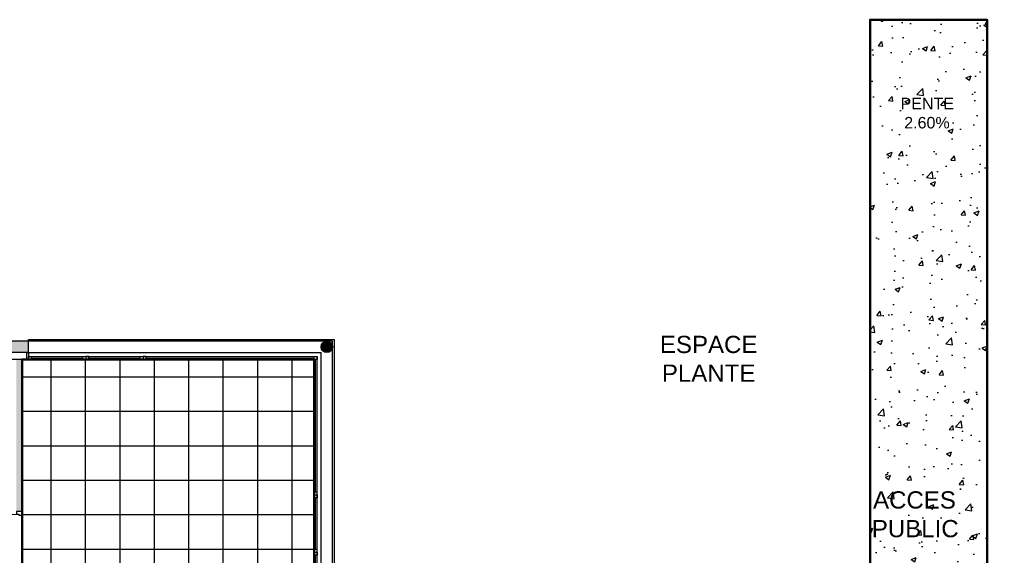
# Model space of a CAD drawing. Header units: millimetres. Extents: x -5134.9 to -5068.1, y -904.9 to -856.8.
# Tile 11 of 14: x -5108.9 to -5091.8, y -866.2 to -856.8. Entities that reach past the tile are written whole.
import ezdxf

# ---------------------------------------------------------------- set-up
doc = ezdxf.new("R2010")
doc.units = ezdxf.units.MM
doc.linetypes.add('CACHE', pattern=[9.525, 6.35, -3.175])
for name, color, linetype in [('D-CLDIST', 3, 'Continuous'), ('D-CLDOUB', 2, 'Continuous'), ('H-CLOISON', 20, 'Continuous'), ('H-DALLAG', 9, 'Continuous'), ('H-FX PLAF 1', 91, 'Continuous'), ('H-PAROIS', 9, 'Continuous'), ('O-MENUISEXT', 1, 'Continuous'), ('O-MENUISINT', 6, 'Continuous'), ('R-TEXTE2', 1, 'Continuous'), ('S-ELTVUS', 195, 'Continuous'), ('S-MACON', 4, 'Continuous')]:
    doc.layers.add(name, color=color, linetype=linetype)
doc.layers.add('SU-SURHAB', color=21, linetype='Continuous', lineweight=50, plot=False)
doc.layers.add('SU-SURHOB', color=225, linetype='Continuous', plot=False)
doc.styles.add('AAP Fort', font='swiss.ttf')

# ---------------------------------------------------------------- blocks, each defined once
blk = doc.blocks.new('Pint_Cloison10_93')
for points in [[(-8.5, 0), (-4.5, 0), (-4.5, 93), (-8.5, 93)], [(-96, -10), (-102, -10), (-102, 0), (-97.5, 0), (-97.5, -4), (-96, -4)]]:
    blk.add_lwpolyline(points, close=True)
blk.add_lwpolyline([(0, -10), (-6, -10), (-6, -4), (-4.5, -4), (-4.5, 0), (0, 0), (0, -10)])
at = {"ltscale": 25}
blk.add_arc((-4.5, 0), 93, 90, 180, dxfattribs=at)

msp = doc.modelspace()

# ---------------------------------------------------------------- hatches: boundary and pattern name
at = {"layer": 'H-CLOISON'}
msp.add_hatch(color=256, dxfattribs=at).paths.add_polyline_path([(-5108.899, -862.75), (-5108.999, -862.75), (-5108.999, -865.4), (-5108.899, -865.4)])
at = {"layer": 'H-DALLAG'}
h = msp.add_hatch(dxfattribs=at)
h.set_pattern_fill('AR-CONC', color=256, scale=0.005, angle=-6.0015, style=0)
h.set_pattern_definition([(50, (-5102.96515, -866.8373), (0.910923, -0.079695), [0.09525, -1.04775]), (355, (-5102.96515, -866.8373), (-0.176214, 0.955283), [0.0762, -0.8382]), (100.451, (-5102.8892, -866.844), (0.73471, 0.875583), [0.08095, -0.89045]), (46.184, (-5102.9652, -866.5833), (1.355395, -0.21021), [0.14288, -1.57163]), (96.636, (-5102.8522, -866.6008), (1.18702, 1.23713), [0.12142, -1.33567]), (351.184, (-5102.9652, -866.5833), (1.18702, 1.23713), [0.1143, -1.2573]), (21, (-5102.83815, -866.6468), (0.758074, -0.511328), [0.09525, -1.04775]), (326, (-5102.83815, -866.6468), (0.30901, 0.92094), [0.0762, -0.8382]), (71.4514, (-5102.775, -866.6894), (1.06708, 0.409614), [0.08095, -0.89045]), (37.5, (-5102.96515, -866.83733), (0.015443, 0.422775), [0, -0.82804, 0, -0.8509, 0, -0.841375]), (7.5, (-5102.96515, -866.83733), (0.334098, 0.500903), [0, -0.48514, 0, -0.80899, 0, -0.320675]), (327.5, (-5103.24836, -866.83733), (0.677953, -0.028644), [0, -0.3175, 0, -0.9906, 0, -1.31445]), (317.5, (-5103.37536, -866.8373), (0.740646, 0.127132), [0, -0.41275, 0, -0.65786, 0, -0.93345])])
h.paths.add_polyline_path([(-5094.118, -867.18), (-5092.078, -867.18), (-5092.078, -856.83), (-5094.118, -856.83)])
at = {"layer": 'H-PAROIS', "true_color": 0x002f5f}
for points in [[(-5112.403, -862.43), (-5112.515, -863.089), (-5112.318, -863.123), (-5112.234, -862.63), (-5108.789, -862.63), (-5108.789, -862.43)], [(-5103.489, -862.54, -1), (-5103.687, -862.52, -1)]]:
    msp.add_hatch(color=158, dxfattribs=at).paths.add_polyline_path(points)

# ---------------------------------------------------------------- linework, layer by layer
at = {"layer": 'D-CLDIST'}
msp.add_line((-5108.899, -862.75), (-5108.899, -865.4), dxfattribs=at)
at = {"layer": 'D-CLDOUB'}
msp.add_line((-5108.819, -862.75), (-5112.031, -862.75), dxfattribs=at)
at = {"layer": 'H-FX PLAF 1', "linetype": 'CACHE'}
for p, q in [((-5108.398, -862.75), (-5108.398, -873.566)), ((-5107.798, -862.75), (-5107.798, -873.566)), ((-5107.198, -862.75), (-5107.198, -873.566)), ((-5106.598, -862.75), (-5106.598, -873.566)), ((-5105.998, -862.75), (-5105.998, -873.566)), ((-5105.398, -862.75), (-5105.398, -873.566)), ((-5104.798, -862.75), (-5104.798, -873.566)), ((-5104.198, -862.75), (-5104.198, -873.566)), ((-5103.808, -863.058), (-5108.899, -863.058)), ((-5103.808, -863.658), (-5108.899, -863.658)), ((-5103.808, -864.258), (-5108.899, -864.258)), ((-5103.808, -864.858), (-5108.899, -864.858)), ((-5103.808, -865.458), (-5108.899, -865.458)), ((-5103.808, -866.058), (-5108.899, -866.058))]:
    msp.add_line(p, q, dxfattribs=at)
msp.add_lwpolyline([(-5101.668, -873.566), (-5108.899, -873.566), (-5108.899, -869.37), (-5108.741, -869.37), (-5108.741, -869.17), (-5108.899, -869.17), (-5108.899, -862.75), (-5103.808, -862.75), (-5103.808, -870.645)], dxfattribs=at)
at = {"layer": 'O-MENUISEXT', "ltscale": 250}
for p, q in [((-5108.789, -862.63), (-5103.688, -862.63)), ((-5103.688, -867.01), (-5103.688, -862.63)), ((-5108.789, -862.7), (-5103.758, -862.7)), ((-5108.789, -862.75), (-5103.808, -862.75)), ((-5108.739, -862.725), (-5107.839, -862.725)), ((-5107.739, -862.725), (-5106.839, -862.725)), ((-5106.739, -862.725), (-5103.808, -862.725)), ((-5103.808, -867.01), (-5103.808, -862.75)), ((-5103.783, -865.06), (-5103.783, -862.75)), ((-5103.758, -867.01), (-5103.758, -862.7)), ((-5103.783, -866.06, 0.1), (-5103.783, -865.16)), ((-5103.783, -866.96), (-5103.783, -866.16, 0.1))]:
    msp.add_line(p, q, dxfattribs=at)
for points in [[(-5108.789, -862.63), (-5108.789, -862.75), (-5108.819, -862.75), (-5108.819, -862.63)], [(-5108.739, -862.75), (-5108.789, -862.75), (-5108.789, -862.7), (-5108.739, -862.7)], [(-5107.789, -862.75), (-5107.839, -862.75), (-5107.839, -862.7), (-5107.789, -862.7)], [(-5107.789, -862.75), (-5107.739, -862.75), (-5107.739, -862.7), (-5107.789, -862.7)], [(-5106.789, -862.75), (-5106.839, -862.75), (-5106.839, -862.7), (-5106.789, -862.7)], [(-5106.789, -862.75), (-5106.739, -862.75), (-5106.739, -862.7), (-5106.789, -862.7)], [(-5103.758, -862.75), (-5103.808, -862.75), (-5103.808, -862.7), (-5103.758, -862.7)], [(-5103.758, -865.11), (-5103.758, -865.06), (-5103.808, -865.06), (-5103.808, -865.11)], [(-5103.758, -865.11), (-5103.758, -865.16), (-5103.808, -865.16), (-5103.808, -865.11)], [(-5103.758, -866.11), (-5103.758, -866.06), (-5103.808, -866.06), (-5103.808, -866.11)], [(-5103.758, -866.11), (-5103.758, -866.16), (-5103.808, -866.16), (-5103.808, -866.11)]]:
    msp.add_lwpolyline(points, close=True, dxfattribs=at)
at = {"layer": 'S-ELTVUS'}
for p, q in [((-5108.789, -862.4), (-5103.458, -862.4)), ((-5108.789, -862.43), (-5108.789, -862.4)), ((-5103.458, -862.4), (-5103.458, -867.03))]:
    msp.add_line(p, q, dxfattribs=at)
at = {"layer": 'S-MACON'}
for p, q in [((-5108.789, -862.43), (-5112.403, -862.43)), ((-5108.789, -862.63), (-5108.789, -862.43)), ((-5108.789, -862.63), (-5112.234, -862.63))]:
    msp.add_line(p, q, dxfattribs=at)
msp.add_circle((-5103.588, -862.53), 0.1, dxfattribs=at)
at = {"layer": 'SU-SURHAB'}
for points in [[(-5094.118, -867.18), (-5092.078, -867.18), (-5092.078, -856.83), (-5094.118, -856.83)], [(-5108.899, -865.875), (-5108.899, -869.15), (-5108.675, -869.15), (-5108.675, -869.39), (-5108.899, -869.39), (-5108.899, -873.566), (-5103.808, -873.566), (-5103.808, -862.75), (-5108.899, -862.75)]]:
    msp.add_lwpolyline(points, close=True, dxfattribs=at)
at = {"layer": 'SU-SURHOB'}
msp.add_lwpolyline([(-5109.989, -879.796), (-5097.428, -879.796), (-5097.428, -894.029), (-5102.518, -894.029), (-5102.518, -904.939), (-5097.208, -904.939), (-5097.208, -901.799), (-5091.948, -901.799), (-5091.948, -904.939), (-5091.708, -904.939), (-5091.708, -904.169), (-5074.298, -904.169), (-5074.298, -904.939), (-5074.058, -904.939), (-5074.058, -891.649), (-5091.728, -891.649), (-5091.728, -880.899), (-5068.152, -880.899), (-5068.152, -869.1), (-5074.294, -869.1), (-5073.938, -867.01), (-5103.488, -867.01), (-5103.488, -862.43), (-5112.403, -862.43)], dxfattribs=at)

# ---------------------------------------------------------------- block references
at = {"layer": 'O-MENUISINT', "xscale": -0.01, "yscale": 0.009999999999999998, "zscale": 0.009999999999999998, "rotation": 89.99999999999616}
msp.add_blockref('Pint_Cloison10_93', (-5108.999, -866.42), dxfattribs=at)

# ---------------------------------------------------------------- texts
at = {"layer": 'R-TEXTE2', "attachment_point": 4, "style": 'AAP Fort'}
for s, insert, char_height, width in [('\\pi0.3946;{\\fArial|b0|i0|c0|p34;PENTE \\P\\pi0.45865;2.60%}', (-5093.981, -858.459), 0.2, 1.68415), ('\\pi2.3477;{\\fArial|b0|i0|c0|p34;ESPACE\\P\\pi2.3822;PLANTE}', (-5100.129, -862.738), 0.3, 6.34), ('\\pi0.3231;{\\fArial|b0|i0|c0|p34;ACCES\\P\\pi0.30161;PUBLIC}', (-5094.389, -865.449), 0.3, 2.06823)]:
    msp.add_mtext(s, dxfattribs=dict(at, insert=insert, char_height=char_height, width=width))

doc.saveas('drawing.dxf')
